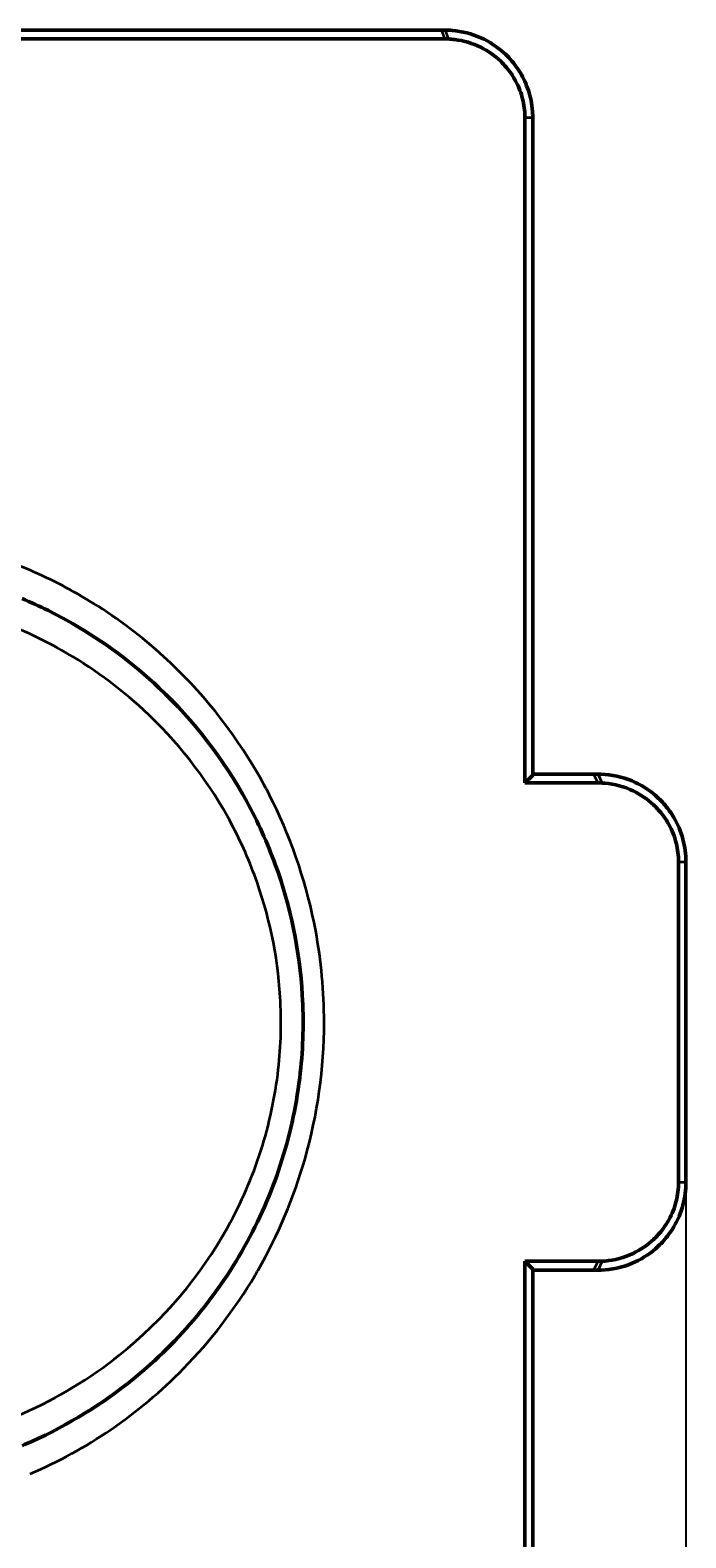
# Model space of a CAD drawing. Header units: millimetres. Extents: x -495 to 1547, y -584 to 1085.
# Tile 12 of 13: x 573 to 775, y 622 to 1085. Entities that reach past the tile are written whole.
import ezdxf

# ---------------------------------------------------------------- set-up
doc = ezdxf.new("R2010")
doc.units = ezdxf.units.MM
for name, color, linetype, lineweight in [('Dimension (ANSI)', 7, 'Continuous', 25), ('Visible (ANSI)', 7, 'Continuous', 50), ('Visible Narrow (ANSI)', 7, 'Continuous', 35)]:
    doc.layers.add(name, color=color, linetype=linetype, lineweight=lineweight)
doc.styles.add('Note Text (ANSI)', font='tahoma.ttf')
doc.dimstyles.new('Default - mm (ANSI)', dxfattribs={"dimtxt": 2.4, "dimasz": 2.5, "dimexe": 3.175, "dimexo": 1.6002, "dimgap": 0.8, "dimtad": 0, "dimtoh": 1, "dimdec": 0, "dimrnd": 1e-08, "dimzin": 4, "dimdsep": 46, "dimtxsty": 'Note Text (ANSI)', "dimcen": 0.09, "dimdle": 10, "dimclrd": 256, "dimclre": 256, "dimclrt": 5, "dimadec": 1, "dimazin": 1, "dimtfac": 1.27, "dimtofl": 0, "dimtmove": 0, "dimatfit": 3, "dimfxl": 1, "dimtolj": 1, "dimtzin": 4, "dimlwd": -1, "dimlwe": -1, "dimarcsym": 0})

# ---------------------------------------------------------------- blocks, each defined once
blk = doc.blocks.new('*D8')
at = {"layer": 'Defpoints', "color": 0, "transparency": 16777216}
for p in [(775.04, 731.25), (304.04, 502.5), (304.04, 442.19)]:
    blk.add_point(p, dxfattribs=at)
at = {"layer": 'Dimension (ANSI)', "transparency": 16777216}
for p, q in [((775.04, 729.65), (775.04, 439.01)), ((304.04, 500.9), (304.04, 439.01)), ((306.54, 442.19), (536.2, 442.19)), ((772.54, 442.19), (542.88, 442.19))]:
    blk.add_line(p, q, dxfattribs=at)
for points in [[(306.54, 442.6), (306.54, 441.77), (304.04, 442.19)], [(772.54, 442.6), (772.54, 441.77), (775.04, 442.19)]]:
    blk.add_solid(points, dxfattribs=at)
at = {"layer": 'Dimension (ANSI)', "color": 5, "transparency": 16777216, "insert": (537, 443.39), "char_height": 2.4, "attachment_point": 1, "style": 'Note Text (ANSI)'}
blk.add_mtext('\\A1;471', dxfattribs=at)

msp = doc.modelspace()

# ---------------------------------------------------------------- linework, layer by layer
at = {"layer": 'Visible (ANSI)'}
for p, q in [((332.11, 1085.5), (699.87, 1085.5)), ((700.94, 1085.5), (699.87, 1085.5)), ((700.94, 1082.8), (331.04, 1082.8)), ((725.53, 1058.5), (725.53, 854.05)), ((727.94, 856.45), (727.94, 1058.5)), ((748.04, 854.05), (725.53, 854.05)), ((727.94, 856.75), (746.7, 856.75)), ((748.04, 856.75), (746.7, 856.75)), ((772.79, 829.75), (772.79, 731.25)), ((775.04, 731.25), (775.04, 829.75)), ((725.53, 706.95), (748.04, 706.95)), ((725.53, 706.95), (725.53, 502.5)), ((727.94, 502.5), (727.94, 704.54)), ((746.7, 704.25), (727.94, 704.25)), ((746.7, 704.25), (748.04, 704.25))]:
    msp.add_line(p, q, dxfattribs=at)
for points, knots in [([(727.94, 1058.5), (727.94, 1058.93), (727.93, 1059.37), (727.8, 1061.95), (727.44, 1064.13), (726.23, 1068.18), (725.42, 1070.07), (723.95, 1072.66), (723.43, 1073.47), (722.29, 1075.06), (721.67, 1075.83), (720.37, 1077.27), (719.71, 1077.93), (719.01, 1078.56), (716.96, 1080.4), (714.56, 1081.98), (709.17, 1084.4), (706.14, 1085.16), (702.44, 1085.47), (701.68, 1085.5), (700.94, 1085.5)], [-17.010628, -17.010628, -17.010628, -17.010628, -16.886029, -16.886029, -16.282656, -16.282656, -15.720786, -15.720786, -15.446881, -15.446881, -15.158916, -15.158916, -14.870951, -14.870951, -14.870951, -14.021115, -14.021115, -13.0874, -13.0874, -12.847244, -12.847244, -12.847244, -12.847244]), ([(700.94, 1082.8), (701.1, 1082.8), (701.27, 1082.79), (701.59, 1082.79), (701.76, 1082.78), (701.92, 1082.78)], [12.7312735, 12.7312735, 12.7312735, 12.7312735, 12.7892588, 12.7892588, 12.8472441, 12.8472441, 12.8472441, 12.8472441]), ([(701.92, 1082.78), (702.61, 1082.75), (703.3, 1082.69), (706.68, 1082.27), (709.42, 1081.47), (714.21, 1079.09), (716.31, 1077.61), (718.07, 1075.91), (718.67, 1075.34), (719.24, 1074.73), (720.34, 1073.43), (720.86, 1072.75), (721.82, 1071.34), (722.26, 1070.62), (723.48, 1068.35), (724.14, 1066.73), (725.12, 1063.26), (725.42, 1061.42), (725.52, 1059.24), (725.53, 1058.87), (725.53, 1058.5)], [12.847244, 12.847244, 12.847244, 12.847244, 13.0874, 13.0874, 14.021115, 14.021115, 14.870951, 14.870951, 14.870951, 15.158916, 15.158916, 15.446881, 15.446881, 15.720786, 15.720786, 16.282656, 16.282656, 16.886029, 16.886029, 17.010628, 17.010628, 17.010628, 17.010628]), ([(570.81, 650.26), (571.83, 650.69), (572.84, 651.13), (585.09, 656.63), (595.63, 663.13), (619.38, 682.45), (631.32, 696.81), (644.46, 720.97), (648.05, 729.4), (653.53, 746.84), (655.42, 755.84), (657.31, 772.86), (657.52, 780.86), (656.24, 802.54), (653.41, 816.12), (646.28, 835.63), (643.36, 842.09), (632.85, 861.3), (623.7, 873.14), (604.9, 890.87), (595.97, 897.51), (581.35, 905.9), (576.15, 908.48), (570.81, 910.73)], [69.690383, 69.690383, 69.690383, 69.690383, 70.010535, 70.010535, 73.578673, 73.578673, 78.916955, 78.916955, 81.558823, 81.558823, 84.200685, 84.200685, 86.497897, 86.497897, 90.45811, 90.45811, 92.50744, 92.50744, 96.812621, 96.812621, 100.02663, 100.02663, 101.705325, 101.705325, 101.705325, 101.705325]), ([(775.04, 829.75), (775.04, 832.06), (774.74, 834.44), (773.48, 839.12), (772.52, 841.39), (770.52, 844.78), (769.63, 846.03), (768.12, 847.81), (767.55, 848.43), (766.55, 849.41), (766.12, 849.81), (765.67, 850.2), (763.54, 852.04), (761.09, 853.55), (755.43, 855.93), (752.16, 856.61), (748.69, 856.74), (748.37, 856.75), (748.04, 856.75)], [-17.541853, -17.541853, -17.541853, -17.541853, -16.892173, -16.892173, -16.218097, -16.218097, -15.773563, -15.773563, -15.514922, -15.514922, -15.329029, -15.329029, -15.329029, -14.43996, -14.43996, -13.381138, -13.381138, -13.269891, -13.269891, -13.269891, -13.269891]), ([(748.04, 854.05), (748.25, 854.05), (748.45, 854.04), (748.87, 854.03), (749.08, 854.03), (749.29, 854.02)], [13.116204, 13.116204, 13.116204, 13.116204, 13.1930476, 13.1930476, 13.2698913, 13.2698913, 13.2698913, 13.2698913]), ([(749.29, 854.02), (749.59, 854), (749.89, 853.98), (753.1, 853.7), (756.08, 852.91), (761.13, 850.5), (763.27, 849.03), (765.1, 847.32), (765.48, 846.96), (765.85, 846.6), (766.69, 845.69), (767.18, 845.14), (768.43, 843.53), (769.17, 842.43), (770.8, 839.47), (771.57, 837.54), (772.55, 833.62), (772.79, 831.65), (772.79, 829.75)], [13.269891, 13.269891, 13.269891, 13.269891, 13.381138, 13.381138, 14.43996, 14.43996, 15.329029, 15.329029, 15.329029, 15.514922, 15.514922, 15.773563, 15.773563, 16.218097, 16.218097, 16.892173, 16.892173, 17.541853, 17.541853, 17.541853, 17.541853]), ([(748.04, 704.25), (748.37, 704.25), (748.69, 704.25), (752.16, 704.38), (755.43, 705.06), (761.09, 707.44), (763.54, 708.96), (765.67, 710.8), (766.12, 711.18), (766.55, 711.58), (767.55, 712.56), (768.12, 713.18), (769.63, 714.96), (770.52, 716.21), (772.52, 719.6), (773.48, 721.88), (774.74, 726.55), (775.04, 728.94), (775.04, 731.25)], [-13.042763, -13.042763, -13.042763, -13.042763, -12.931516, -12.931516, -11.872694, -11.872694, -10.983625, -10.983625, -10.983625, -10.797732, -10.797732, -10.539091, -10.539091, -10.094557, -10.094557, -9.420481, -9.420481, -8.770801, -8.770801, -8.770801, -8.770801]), ([(772.79, 731.25), (772.79, 729.34), (772.55, 727.37), (771.57, 723.46), (770.8, 721.52), (769.17, 718.56), (768.43, 717.46), (767.18, 715.86), (766.69, 715.3), (765.85, 714.4), (765.48, 714.03), (765.1, 713.67), (763.27, 711.96), (761.13, 710.49), (756.08, 708.08), (753.1, 707.29), (749.89, 707.01), (749.59, 706.99), (749.29, 706.98)], [8.770801, 8.770801, 8.770801, 8.770801, 9.420481, 9.420481, 10.094557, 10.094557, 10.539091, 10.539091, 10.797732, 10.797732, 10.983625, 10.983625, 10.983625, 11.872694, 11.872694, 12.931516, 12.931516, 13.042763, 13.042763, 13.042763, 13.042763]), ([(749.29, 706.98), (749.08, 706.97), (748.87, 706.96), (748.45, 706.95), (748.25, 706.95), (748.04, 706.95)], [13.0427627, 13.0427627, 13.0427627, 13.0427627, 13.1196064, 13.1196064, 13.1964501, 13.1964501, 13.1964501, 13.1964501])]:
    msp.add_open_spline(points, degree=3, knots=knots, dxfattribs=at)
for points in [[(725.53, 854.05), (726.33, 854.85), (727.14, 855.65), (727.94, 856.45)], [(725.53, 706.95), (726.33, 706.14), (727.14, 705.34), (727.94, 704.54)]]:
    msp.add_open_spline(points, degree=3, dxfattribs=at)
at = {"layer": 'Visible Narrow (ANSI)'}
for p, q in [((700.89, 1082.93), (699.93, 1085.36)), ((700.99, 1085.36), (701.87, 1082.91)), ((727.82, 1058.5), (725.65, 1058.5)), ((747.97, 854.18), (746.77, 856.61)), ((748.1, 856.61), (749.22, 854.15)), ((772.9, 829.75), (774.93, 829.75)), ((772.9, 731.25), (774.93, 731.25)), ((746.77, 704.38), (747.97, 706.81)), ((749.22, 706.84), (748.1, 704.38))]:
    msp.add_line(p, q, dxfattribs=at)
for points, knots in [([(573.31, 919.41), (561.48, 924.49), (548.94, 928), (522.33, 931.73), (508.21, 931.66), (482.11, 927.74), (470.07, 924.3), (458.67, 919.41)], [-85.741948, -85.741948, -85.741948, -85.741948, -57.568858, -57.568858, -27.126041, -27.126041, 0, 0, 0, 0]), ([(643.44, 856.75), (635.68, 870.24), (625.88, 882.44), (607.76, 898.97), (600.49, 904.47), (586.55, 913.12), (580.04, 916.52), (573.31, 919.41)], [-78.521325, -78.521325, -78.521325, -78.521325, -74.257016, -74.257016, -71.745021, -71.745021, -69.720808, -69.720808, -69.720808, -69.720808]), ([(515.99, 912.38), (522.17, 912.38), (528.35, 911.96), (543, 909.97), (551.42, 908), (567.69, 902.53), (575.54, 899.04), (592.11, 889.71), (600.61, 883.51), (618.5, 866.97), (627.22, 855.91), (637.22, 837.98), (640, 831.95), (646.78, 813.75), (649.47, 801.07), (650.69, 780.84), (650.5, 773.37), (648.7, 757.48), (646.9, 749.08), (641.68, 732.81), (638.27, 724.94), (625.76, 702.39), (614.4, 688.99), (591.79, 670.96), (581.76, 664.89), (558.05, 654.45), (544.07, 650.76), (521.44, 648.47), (512.98, 648.39), (490.57, 650.26), (476.76, 653.61), (451.77, 663.91), (440.48, 670.62), (419, 687.99), (409.17, 699.07), (396.87, 718.7), (393.03, 726.39), (385.78, 745.46), (383.08, 757.12), (380.84, 782.08), (381.69, 795.4), (386.34, 816.55), (388.97, 824.64), (396.82, 842.61), (402.59, 852.24), (417.92, 871.75), (428.06, 881.2), (445.7, 893.17), (452.33, 896.9), (469.24, 904.62), (479.84, 907.99), (499.03, 911.59), (507.51, 912.38), (515.99, 912.38)], [-107.122357, -107.122357, -107.122357, -107.122357, -105.251952, -105.251952, -102.639293, -102.639293, -100.02663, -100.02663, -96.812621, -96.812621, -92.50744, -92.50744, -90.45811, -90.45811, -86.497897, -86.497897, -84.200685, -84.200685, -81.558823, -81.558823, -78.916955, -78.916955, -73.578673, -73.578673, -70.010535, -70.010535, -65.670869, -65.670869, -63.121169, -63.121169, -58.860925, -58.860925, -54.873504, -54.873504, -50.351981, -50.351981, -47.703214, -47.703214, -44.039698, -44.039698, -39.966503, -39.966503, -37.348428, -37.348428, -33.899629, -33.899629, -29.671672, -29.671672, -27.348982, -27.348982, -23.991359, -23.991359, -21.424471, -21.424471, -21.424471, -21.424471]), ([(663.74, 780.5), (663.74, 789.91), (662.87, 799.33), (658.6, 822.31), (654.17, 835.64), (646.61, 851.01), (645.07, 853.91), (643.44, 856.75)], [-85.741948, -85.741948, -85.741948, -85.741948, -83.20093, -83.20093, -79.418475, -79.418475, -78.521325, -78.521325, -78.521325, -78.521325]), ([(643.44, 704.25), (649.6, 714.97), (654.47, 726.5), (661.75, 752.09), (663.74, 766.29), (663.74, 780.5)], [-7.22071, -7.22071, -7.22071, -7.22071, -3.833173, -3.833173, 0, 0, 0, 0]), ([(573.31, 641.58), (582.03, 645.32), (590.37, 649.91), (606.22, 660.74), (613.7, 667.02), (628.9, 682.54), (636.27, 692.13), (642.77, 703.09), (643.1, 703.67), (643.44, 704.25)], [-16.02118, -16.02118, -16.02118, -16.02118, -13.401216, -13.401216, -10.712747, -10.712747, -7.403505, -7.403505, -7.22071, -7.22071, -7.22071, -7.22071])]:
    msp.add_open_spline(points, degree=3, knots=knots, dxfattribs=at)

# ---------------------------------------------------------------- dimensions: what is measured, and where the dimension line sits
at = {"layer": 'Dimension (ANSI)'}
dim = msp.add_linear_dim(base=(304.04, 442.19), p1=(775.04, 731.25), p2=(304.04, 502.5), dimstyle='Default - mm (ANSI)', override={"dimgap": 0.8, "dimtoh": 0, "dimdec": 0, "dimtol": 0, "dimlim": 0, "dimtp": 0, "dimtm": 0, "dimtdec": 2, "dimatfit": 1}, dxfattribs=at)
dim.commit()
dim.dimension.update_dxf_attribs({"geometry": '*D8', "text_midpoint": (539.54, 442.19), "dimtype": 160})

doc.saveas('drawing.dxf')
